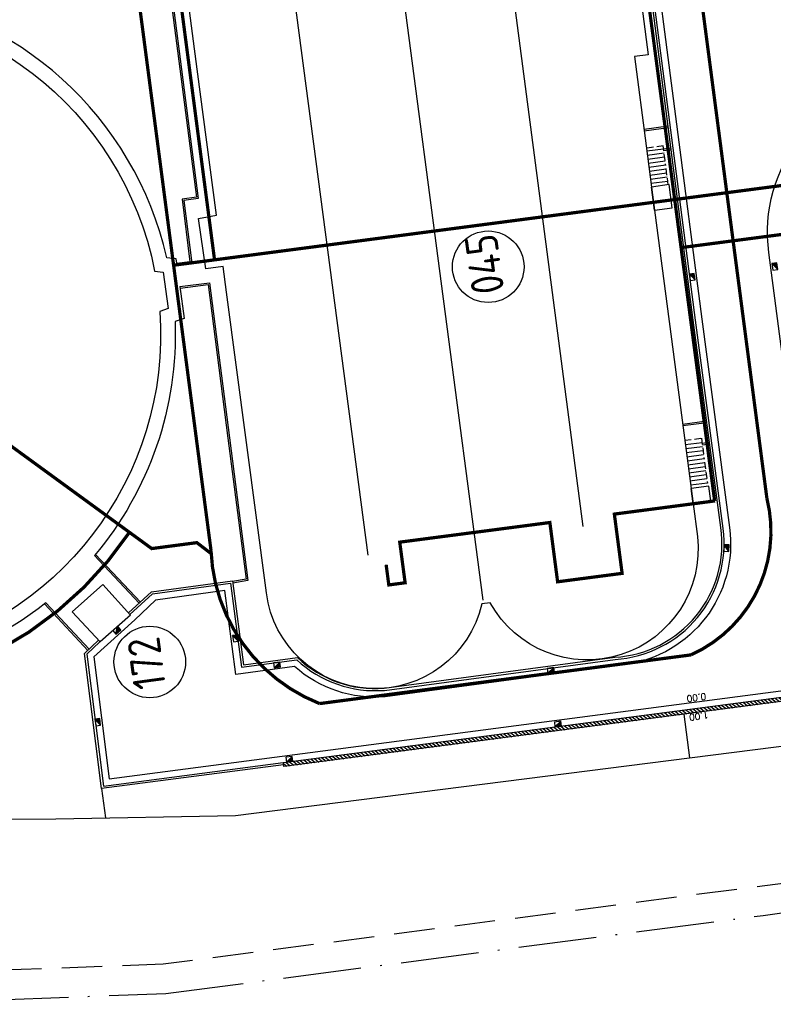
# Model space of a CAD drawing. Header units: metres. Extents: x 118125 to 118320, y 454784 to 455719.
# Tile 4 of 30: x 118209 to 118256, y 455148 to 455209. Entities that reach past the tile are written whole.
import ezdxf

# ---------------------------------------------------------------- set-up
doc = ezdxf.new("R2010")
doc.units = ezdxf.units.M
doc.header["$LTSCALE"] = 0.5
for name, pattern in [('ACAD_ISO10W100', [18, 12, -3, 0, -3]), ('B1', [28, 8, -4, 8, -4, 0, -4]), ('DASHED', [19.05, 12.7, -6.35]), ('DASHED2', [0.375, 0.25, -0.125])]:
    doc.linetypes.add(name, pattern=pattern)
for name, color, linetype in [('_damwand', 1, 'Continuous'), ('_gebouwen', 7, 'Continuous'), ('_molgoot', 7, 'Continuous'), ('_ob10', 7, 'Continuous'), ('_straatkolk', 7, 'Continuous'), ('_tb13', 7, 'Continuous'), ('_verharding', 7, 'Continuous'), ('BL00_WERKGRENS', 5, 'DASHED2'), ('Grens', 1, 'ACAD_ISO10W100'), ('KABELLOOP', 6, 'Continuous'), ('OL24_TALUD', 252, 'Continuous')]:
    doc.layers.add(name, color=color, linetype=linetype)
doc.layers.add('_hekwerk', color=7, linetype='Continuous', lineweight=50)
doc.styles.add('200 ROMANS 2 MM KONINGSSTAL', font='romans.shx', dxfattribs={"height": 0.4})
doc.styles.add('ISO', font='gbenor.shx')

# ---------------------------------------------------------------- blocks, each defined once
blk = doc.blocks.new('*U9')
at = {"layer": '_straatkolk'}
blk.add_hatch(color=256, dxfattribs=at).paths.add_polyline_path([(0.2, -0.15), (0.2, 0.15), (-0.2, -0.15)])
blk.add_lwpolyline([(0.2, -0.15), (0.2, 0.15), (-0.2, 0.15), (-0.2, -0.15)], close=True, dxfattribs=at)
blk.add_lwpolyline([(-0.2, -0.15), (0.2, 0.15)], dxfattribs=at)

msp = doc.modelspace()

# ---------------------------------------------------------------- hatches: boundary and pattern name
at = {"layer": '_damwand'}
h = msp.add_hatch(dxfattribs=at)
h.set_pattern_fill('ANSI31', color=256, scale=0.05, style=0)
h.set_pattern_definition([(141.6844, (118285.58443, 455214.332), (-0.09842383, -0.12455646), [])])
h.paths.add_polyline_path([(118285.555, 455170.759), (118285.588, 455170.511), (118225.575, 455162.643), (118225.543, 455162.891)])

# ---------------------------------------------------------------- linework, layer by layer
for points in [[(118250.548, 455163.186), (118250.196, 455165.871)], [(118214.372, 455161.295), (118214.609, 455159.483)]]:
    msp.add_lwpolyline(points)
at = {"layer": '_damwand', "color": 0}
msp.add_lwpolyline([(118285.555, 455170.759), (118285.588, 455170.511), (118225.575, 455162.643), (118225.543, 455162.891), (118285.555, 455170.759)], dxfattribs=at)
at = {"layer": '_gebouwen'}
for p, q in [((118243.987, 455177.402), (118238.354, 455220.382)), ((118230.77, 455175.658), (118225.111, 455218.545)), ((118237.832, 455172.881), (118231.91, 455218.009))]:
    msp.add_line(p, q, dxfattribs=at)
msp.add_lwpolyline([(118246.664, 455216.528), (118247.989, 455206.425), (118247.142, 455206.314), (118247.861, 455200.823), (118247.861, 455200.823), (118248.193, 455198.285), (118248.193, 455198.285), (118248.379, 455196.862), (118248.379, 455196.862), (118250.62, 455179.74), (118250.62, 455179.742), (118250.743, 455178.807), (118250.743, 455178.807), (118251.005, 455176.8, -0.821143), (118238.272, 455172.714), (118237.76, 455172.652), (118237.76, 455172.654, -0.83583), (118224.507, 455173.321), (118222.056, 455191.834), (118221.85, 455193.406), (118220.787, 455193.267), (118220.333, 455196.364), (118221.436, 455196.563), (118220.257, 455205.55), (118218.693, 455217.474, -0.190393)], format="xyb", dxfattribs=at)
msp.add_lwpolyline([(118181.197, 455200.887), (118178.963, 455202.58), (118180.014, 455203.922), (118182.236, 455202.241, -0.172207), (118193.902, 455209.122), (118193.942, 455209.652), (118196.185, 455209.946), (118196.375, 455209.446, -0.378484), (118217.636, 455193.112), (118218.169, 455193.057), (118218.463, 455190.814), (118217.961, 455190.639, -0.378546), (118201.628, 455169.374), (118201.573, 455168.841), (118199.33, 455168.547), (118199.154, 455169.049, -0.378608), (118177.888, 455185.387), (118177.358, 455185.427), (118177.064, 455187.67), (118177.564, 455187.86, -0.171937)], format="xyb", close=True, dxfattribs=at)
at = {"layer": '_gebouwen', "linetype": 'B1', "ltscale": 0.1}
for points in [[(118249.215, 455198.43), (118248.902, 455200.821), (118247.878, 455200.687)], [(118250.231, 455182.716), (118251.258, 455182.848), (118251.648, 455179.877)]]:
    msp.add_lwpolyline(points, dxfattribs=at)
at = {"layer": '_gebouwen'}
for points in [[(118248.928, 455200.623), (118247.894, 455200.487)], [(118248.96, 455200.375), (118247.926, 455200.24)], [(118248.993, 455200.127), (118247.959, 455199.992)], [(118249.025, 455199.879), (118247.991, 455199.744)], [(118249.058, 455199.631), (118248.024, 455199.496)], [(118249.09, 455199.384), (118248.056, 455199.248)], [(118249.123, 455199.136), (118248.089, 455199)], [(118249.155, 455198.888), (118248.121, 455198.752)], [(118249.188, 455198.64), (118248.154, 455198.504)], [(118248.379, 455196.862), (118249.461, 455197.014), (118249.279, 455198.439), (118248.193, 455198.285), (118248.379, 455196.862)], [(118248.379, 455196.861), (118248.193, 455198.285)], [(118251.296, 455182.565), (118250.262, 455182.429)], [(118251.328, 455182.317), (118250.294, 455182.182)], [(118251.361, 455182.069), (118250.327, 455181.934)], [(118251.393, 455181.821), (118250.359, 455181.686)], [(118251.426, 455181.573), (118250.392, 455181.438)], [(118251.458, 455181.326), (118250.424, 455181.19)], [(118251.491, 455181.078), (118250.457, 455180.942)], [(118251.523, 455180.83), (118250.489, 455180.694)], [(118251.556, 455180.582), (118250.522, 455180.446)], [(118251.588, 455180.334), (118250.554, 455180.199)], [(118251.621, 455180.086), (118250.587, 455179.951)], [(118250.742, 455178.808), (118251.833, 455178.962), (118251.712, 455179.885), (118250.62, 455179.742), (118250.742, 455178.808)], [(118250.743, 455178.807), (118250.62, 455179.74)], [(118212.561, 455172.163), (118214.445, 455173.843), (118216.143, 455171.966), (118214.277, 455170.316), (118212.561, 455172.163)]]:
    msp.add_lwpolyline(points, dxfattribs=at)
for centre in [(118238.147, 455193.388), (118217.336, 455169.079)]:
    msp.add_circle(centre, 2.2, dxfattribs=at)
at = {"layer": '_hekwerk', "lineweight": -2}
msp.add_lwpolyline([(118271.822, 455327.372), (118271.786, 455334.587), (118269.558, 455347.086), (118266.916, 455360.435), (118264.179, 455377.589), (118261.905, 455395.088), (118155.656, 455382.243), (118160.288, 455306.62), (118162.379, 455281.874), (118167.107, 455249.728), (118171.917, 455216.499), (118172.227, 455212.736), (118173.912, 455200.03), (118178.156, 455171.751), (118179.927, 455159.531), (118195.458, 455159.382), (118211.563, 455159.423), (118222.611, 455159.64), (118292.649, 455168.53), (118294.119, 455171.383), (118292.823, 455193.84), (118292.216, 455198.358)], dxfattribs=at)
at = {"layer": '_molgoot'}
msp.add_lwpolyline([(118248.05, 455215.122), (118251.281, 455190.163), (118252.988, 455177.341, -0.413819), (118246.552, 455168.919), (118231.803, 455166.936, -0.203716), (118226.245, 455168.79), (118222.637, 455168.317), (118221.961, 455173.467), (118217.687, 455172.886), (118216.411, 455171.669), (118213.89, 455169.393), (118214.831, 455161.89), (118285.393, 455171.141), (118284.928, 455174.603), (118267.41, 455172.306), (118263.933, 455171.838, -0.41585), (118257.711, 455176.613), (118257.711, 455176.613), (118255.403, 455194.261, -0.429886), (118263.941, 455204.849), (118263.941, 455204.849), (118290.99, 455208.395), (118291.093, 455207.623)], format="xyb", dxfattribs=at)
at = {"layer": '_ob10'}
msp.add_lwpolyline([(118216.658, 455228.44), (118219.071, 455225.185, 0.145579), (118217.786, 455217.118), (118220.319, 455197.585), (118219.431, 455197.467), (118219.921, 455193.613), (118219.02, 455193.491), (118218.969, 455193.88), (118218.382, 455193.94, 0.315813), (118200.366, 455210.233), (118199.798, 455214.565), (118201.077, 455214.724), (118201.1, 455214.911, 0.259921), (118216.662, 455228.435, 0.536416)], format="xyb", close=True, dxfattribs=at)
for points in [[(118217.786, 455217.118), (118217.687, 455217.105), (118220.207, 455197.671), (118219.319, 455197.553), (118219.809, 455193.699), (118219.007, 455193.59)], [(118249.21, 455202.03), (118247.728, 455201.836)], [(118249.223, 455201.931), (118247.741, 455201.737)], [(118248.925, 455200.646), (118249.382, 455200.706)], [(118248.938, 455200.547), (118249.395, 455200.606)], [(118219.193, 455192.167), (118221.008, 455192.4), (118222.237, 455182.86), (118223.369, 455174.081), (118222.434, 455173.936)], [(118219.206, 455192.068), (118220.922, 455192.288), (118222.138, 455182.847), (118223.257, 455174.165), (118222.421, 455174.035)], [(118251.583, 455183.881), (118250.103, 455183.695)], [(118251.596, 455183.782), (118250.116, 455183.596)], [(118251.756, 455182.576), (118251.302, 455182.516)], [(118251.77, 455182.477), (118251.315, 455182.417)], [(118216.691, 455172.696), (118213.931, 455175.619)], [(118216.765, 455172.763), (118213.996, 455175.696)], [(118210.859, 455172.645), (118213.527, 455169.788)], [(118210.938, 455172.707), (118213.6, 455169.858)]]:
    msp.add_lwpolyline(points, dxfattribs=at)
at = {"layer": '_tb13'}
for points in [[(118216.029, 455172.092), (118217.452, 455173.389), (118222.417, 455174.064), (118223.093, 455168.911), (118226.422, 455169.346, 0.212013), (118231.747, 455167.463), (118245.927, 455169.369, 0.4384), (118252.453, 455177.341), (118250.756, 455190.094), (118247.524, 455215.054), (118244.997, 455234.521), (118243.152, 455249.234), (118241.755, 455259.439, 0.443932), (118236.486, 455263.736), (118228.539, 455262.693), (118219.924, 455261.565, 0.417446), (118218.285, 455259.491), (118218.983, 455253.935), (118214.101, 455253.34), (118212.723, 455254.362)], [(118216.116, 455171.996), (118217.51, 455173.266), (118222.306, 455173.918), (118222.981, 455168.766), (118226.376, 455169.211, 0.209949), (118231.761, 455167.334), (118245.944, 455169.24, 0.435062), (118252.591, 455177.288), (118250.885, 455190.111), (118247.653, 455215.071), (118245.126, 455234.537), (118243.281, 455249.251), (118241.885, 455259.451, 0.443492), (118236.468, 455263.865), (118228.522, 455262.822), (118219.908, 455261.694, 0.417287), (118218.156, 455259.475), (118218.838, 455254.048), (118214.137, 455253.475), (118212.805, 455254.468)]]:
    msp.add_lwpolyline(points, format="xyb", dxfattribs=at)
msp.add_lwpolyline([(118214.269, 455170.32), (118213.467, 455169.55), (118214.484, 455161.441), (118225.543, 455162.891), (118225.56, 455162.762), (118214.372, 455161.295), (118213.33, 455169.599), (118214.179, 455170.414)], dxfattribs=at)
at = {"layer": '_verharding'}
for points in [[(118210.938, 455172.707, -0.112686), (118202.456, 455168.628), (118202.395, 455168.041), (118198.722, 455167.56), (118198.528, 455168.115, -0.360075), (118177.147, 455184.54), (118176.561, 455184.585), (118176.079, 455188.258), (118176.631, 455188.468, -0.153254), (118179.976, 455200.684), (118177.691, 455202.415), (118179.851, 455205.174), (118182.109, 455203.465, -0.153422), (118193.055, 455209.863), (118193.1, 455210.449), (118196.773, 455210.931), (118196.983, 455210.379, -0.029144), (118199.446, 455210.326, -0.029144)], [(118219.193, 455192.167), (118219.45, 455190.206), (118218.895, 455190.012, -0.186243), (118213.931, 455175.619, -0.186243)]]:
    msp.add_lwpolyline(points, format="xyb", dxfattribs=at)
at = {"layer": 'BL00_WERKGRENS', "color": 0, "ltscale": 20}
msp.add_lwpolyline([(118296.86, 455209.365), (118297.663, 455203.402), (118297.932, 455201.412), (118298.98, 455193.652), (118301.776, 455161.403), (118218.166, 455150.484), (118200.279, 455149.825), (118175.355, 455151.755), (118174.266, 455158.784), (118166.041, 455211.92)], dxfattribs=at)
at = {"layer": 'Grens', "color": 0, "ltscale": 0.8}
msp.add_lwpolyline([(118151.61, 455337.106), (118154.852, 455285.508), (118175.843, 455149.912), (118200.242, 455148.022), (118218.316, 455148.688), (118255.06, 455153.495), (118260.058, 455154.209), (118295.016, 455158.783), (118303.72, 455159.82), (118300.77, 455193.851), (118299.452, 455203.636), (118297.465, 455203.375), (118296.686, 455209.141), (118296.051, 455214.404), (118295.183, 455223.332), (118297.129, 455223.573), (118295.905, 455236.571), (118293.32, 455256.334), (118287.853, 455288.525), (118283.197, 455313.669), (118281.487, 455316.075), (118280.197, 455323.406)], dxfattribs=at)
at = {"layer": 'KABELLOOP', "linetype": 'DASHED', "const_width": 0.2}
msp.add_lwpolyline([(118228.804, 455381.086), (118255.282, 455179.143)], close=True, dxfattribs=at)
for points in [[(118252.07, 455178.983), (118241.343, 455259.923), (118239.19, 455276.336)], [(118221.103, 455175.927), (118214.771, 455224.218), (118219.728, 455228.603), (118224.773, 455229.265)], [(118218.255, 455217.18), (118221.319, 455193.812)], [(118252.817, 455197.942), (118273.39, 455200.639), (118273.842, 455197.195)], [(118218.802, 455193.482), (118252.817, 455197.942)], [(118273.779, 455197.676), (118250.005, 455194.564)], [(118221.112, 455175.742), (118220.232, 455176.418), (118217.456, 455176.054), (118199.167, 455189.39)], [(118231.87, 455175.062), (118232.034, 455173.817), (118233.037, 455173.95), (118232.707, 455176.448), (118241.937, 455177.656), (118242.414, 455174.01), (118246.38, 455174.529), (118245.903, 455178.175), (118252.094, 455178.986)], [(118250.61, 455169.513), (118227.776, 455166.519)]]:
    msp.add_lwpolyline(points, dxfattribs=at)
for points in [[(118176.745, 455180.823, 0.593975), (118216.087, 455177.052)], [(118250.61, 455169.513, 0.363685), (118255.282, 455179.143)], [(118221.103, 455175.928, 0.296849), (118227.776, 455166.519)]]:
    msp.add_lwpolyline(points, format="xyb", dxfattribs=at)

# ---------------------------------------------------------------- block references
at = {"layer": '_molgoot'}
for p, rotation in [((118255.77, 455193.402), 97.45761760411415), ((118250.693, 455192.763), 97.45761760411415), ((118252.796, 455176.087), 87.84398313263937), ((118215.309, 455171.029), 41.48454081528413), ((118222.598, 455170.536), 97.45761760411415), ((118225.16, 455168.9), 7.457617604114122), ((118241.998, 455168.56), 7.457617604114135), ((118214.141, 455165.377), 97.14958950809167), ((118242.431, 455165.257), 7.457617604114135), ((118225.92, 455163.092), 7.457617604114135)]:
    msp.add_blockref('*U9', p, dxfattribs=dict(at, rotation=rotation))

# ---------------------------------------------------------------- texts
at = {"layer": '_gebouwen', "style": 'ISO'}
for s, p in [('045', (118239.151, 455191.857)), ('172', (118218.341, 455167.548))]:
    msp.add_text(s, height=1.9951, rotation=97.75058, dxfattribs=at).set_placement(p)
at = {"layer": 'OL24_TALUD', "color": 7, "char_height": 0.4, "attachment_point": 1, "rotation": 187.46988, "style": '200 ROMANS 2 MM KONINGSSTAL'}
for s, insert in [('0.00', (118251.57, 455166.768)), ('1.00', (118251.721, 455165.618))]:
    msp.add_mtext_dynamic_manual_height_columns(s, width=1.43517, gutter_width=1, heights=[0], dxfattribs=dict(at, insert=insert))

doc.saveas('drawing.dxf')
